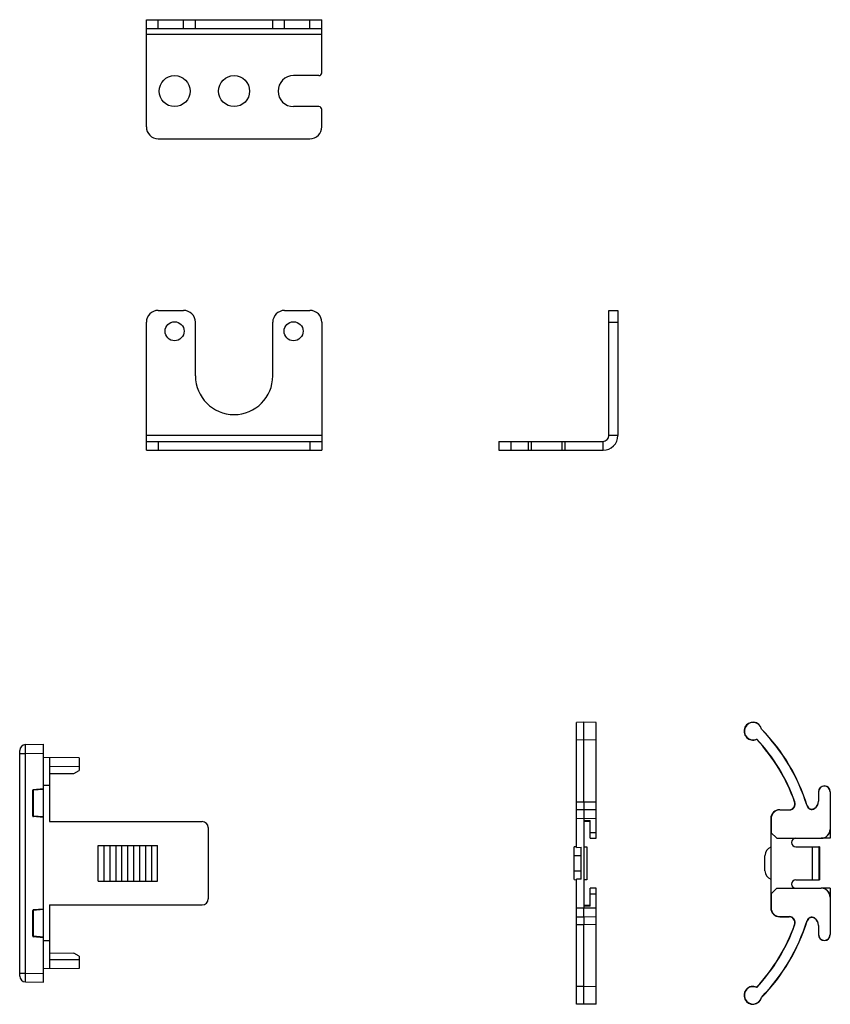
# Model space of a CAD drawing. Header units: inches. Extents: x 74 to 393, y -26 to 287.
# Tile 7 of 12: x 256 to 393, y -26 to 139. Entities that reach past the tile are written whole.
import ezdxf

# ---------------------------------------------------------------- set-up
doc = ezdxf.new("R2010")
doc.units = ezdxf.units.IN
doc.header["$LTSCALE"] = 0.595472
doc.header["$MEASUREMENT"] = 0
for name, color, linetype in [('I-04090', 7, 'CONTINUOUS'), ('P-0539_E21-A10', 7, 'CONTINUOUS'), ('P-0540_G04-A10', 7, 'CONTINUOUS')]:
    doc.layers.add(name, color=color, linetype=linetype)

msp = doc.modelspace()

# ---------------------------------------------------------------- linework, layer by layer
at = {"layer": 'I-04090', "color": 7, "linetype": 'Continuous'}
for p, q in [((277.76, 121.16), (277.76, 139.16)), ((279.76, 137.66), (279.76, 139.16)), ((284.01, 137.66), (284.01, 139.16)), ((286.01, 137.66), (286.01, 139.16)), ((299.01, 137.66), (299.01, 139.16)), ((301.01, 137.66), (301.01, 139.16)), ((305.26, 137.66), (305.26, 139.16)), ((307.26, 130.26), (307.26, 139.16)), ((277.76, 137.66), (307.26, 137.66)), ((307.26, 136.66), (277.76, 136.66)), ((306.76, 129.76), (302.51, 129.76)), ((306.76, 124.56), (302.51, 124.56)), ((307.26, 121.16), (307.26, 124.06)), ((279.76, 119.16), (305.26, 119.16)), ((279.76, 90.31), (284.01, 90.31)), ((301.01, 90.31), (305.26, 90.31)), ((355.53, 69.31), (355.53, 90.31)), ((355.53, 90.31), (357.03, 90.31)), ((277.76, 66.81), (277.76, 88.31)), ((286.01, 79.31), (286.01, 88.31)), ((299.01, 79.31), (299.01, 88.31)), ((307.26, 88.31), (307.26, 66.81)), ((355.53, 88.31), (357.03, 88.31)), ((307.26, 69.31), (277.76, 69.31)), ((277.76, 68.31), (307.26, 68.31)), ((279.76, 68.31), (279.76, 66.81)), ((305.26, 68.31), (305.26, 66.81)), ((337.03, 68.31), (354.53, 68.31)), ((337.03, 68.31), (337.03, 66.81)), ((339.03, 68.31), (339.03, 66.81)), ((341.93, 68.31), (341.93, 66.81)), ((342.43, 68.31), (342.43, 66.81)), ((347.63, 68.31), (347.63, 66.81)), ((348.13, 68.31), (348.13, 66.81)), ((354.53, 66.81), (354.53, 68.31)), ((357.03, 69.31), (355.53, 69.31))]:
    msp.add_line(p, q, dxfattribs=at)
at = {"layer": 'I-04090', "color": 4, "linetype": 'Continuous'}
for p, q in [((277.76, 139.16), (307.26, 139.16)), ((357.03, 90.31), (357.03, 69.31)), ((277.76, 66.81), (307.26, 66.81)), ((337.03, 66.81), (354.53, 66.81))]:
    msp.add_line(p, q, dxfattribs=at)
at = {"layer": 'I-04090', "color": 7, "linetype": 'Continuous'}
for centre, radius in [((282.51, 127.16), 2.6), ((292.51, 127.16), 2.6), ((282.51, 86.81), 1.6), ((302.51, 86.81), 1.6)]:
    msp.add_circle(centre, radius, dxfattribs=at)
for centre, radius, start, end in [((302.51, 127.16), 2.6, 90, 270), ((306.76, 130.26), 0.5, 270, 0), ((306.76, 124.06), 0.5, 0, 90), ((279.76, 121.16), 2, 180, 270), ((305.26, 121.16), 2, 270, 0), ((279.76, 88.31), 2, 90, 180), ((284.01, 88.31), 2, 0, 90), ((301.01, 88.31), 2, 90, 180), ((305.26, 88.31), 2, 0, 90), ((292.51, 79.31), 6.5, 180, 0), ((354.53, 69.31), 1, 270, 0)]:
    msp.add_arc(centre, radius, start, end, dxfattribs=at)
at = {"layer": 'I-04090', "color": 4, "linetype": 'Continuous'}
msp.add_arc((354.53, 69.31), 2.5, 270, 0, dxfattribs=at)
at = {"layer": 'P-0539_E21-A10', "color": 7, "linetype": 'Continuous'}
for p, q in [((257.45, 17.35), (260.47, 17.41)), ((260.47, -22.59), (260.47, 17.41)), ((256.47, -21.54), (256.47, 16.35)), ((256.47, 15.85), (257.45, 15.85)), ((257.45, 15.85), (260.47, 15.91)), ((257.45, -21.04), (257.45, 15.85)), ((266.47, 15.11), (260.47, 15.17)), ((261.47, 15.16), (261.47, 4.41)), ((266.47, 15.11), (266.47, 13)), ((266.47, 13.61), (261.47, 13.66)), ((261.47, 12.48), (265.59, 12.5)), ((265.59, 12.5), (266.47, 13)), ((261.47, 10.46), (260.47, 10.47)), ((258.67, 5.35), (258.67, 9.67)), ((258.67, 9.67), (258.76, 9.67)), ((260.47, 9.91), (258.76, 9.77)), ((260.47, 9.82), (258.76, 9.67)), ((258.76, 9.67), (258.76, 5.35)), ((258.67, 5.35), (258.76, 5.35)), ((260.47, 5.2), (258.76, 5.35)), ((260.47, 5.1), (258.76, 5.25)), ((261.47, 4.41), (287.17, 4.41)), ((288.17, 3.41), (288.17, -8.59)), ((269.66, -5.59), (269.66, 0.41)), ((269.66, 0.41), (279.66, 0.41)), ((270.66, -5.59), (270.66, 0.41)), ((271.66, -5.59), (271.66, 0.41)), ((272.66, -5.59), (272.66, 0.41)), ((273.66, -5.59), (273.66, 0.41)), ((274.66, -5.59), (274.66, 0.41)), ((275.66, -5.59), (275.66, 0.41)), ((276.66, -5.59), (276.66, 0.41)), ((277.66, -5.59), (277.66, 0.41)), ((278.66, -5.59), (278.66, 0.41)), ((279.66, -5.59), (279.66, 0.41)), ((269.66, -5.59), (279.66, -5.59)), ((261.47, -9.59), (261.47, -20.34)), ((261.47, -9.59), (287.17, -9.59)), ((258.67, -14.85), (258.67, -10.53)), ((258.67, -10.53), (258.76, -10.53)), ((260.47, -10.29), (258.76, -10.43)), ((260.47, -10.38), (258.76, -10.53)), ((258.76, -10.53), (258.76, -14.85)), ((258.67, -14.85), (258.76, -14.85)), ((260.47, -15), (258.76, -14.85)), ((260.47, -15.1), (258.76, -14.95)), ((261.47, -15.64), (260.47, -15.65)), ((261.47, -17.66), (265.59, -17.68)), ((266.47, -18.19), (265.59, -17.68)), ((266.47, -18.19), (266.47, -20.3)), ((266.47, -18.8), (261.47, -18.84)), ((256.47, -21.04), (257.45, -21.04)), ((257.45, -21.04), (260.47, -21.09)), ((266.47, -20.3), (260.47, -20.35)), ((257.45, -22.54), (260.47, -22.59))]:
    msp.add_line(p, q, dxfattribs=at)
for centre, radius, start, end in [((257.47, 16.35), 1, 91, 180), ((258.77, 9.67), 0.1, 95, 180), ((258.77, 5.35), 0.1, 180, 265), ((287.17, 3.41), 1, 0, 90), ((287.17, -8.59), 1, 270, 0), ((258.77, -10.53), 0.1, 95, 180), ((258.77, -14.85), 0.1, 180, 265), ((257.47, -21.54), 1, 180.0005, 269)]:
    msp.add_arc(centre, radius, start, end, dxfattribs=at)
for points, knots in [([(257.45, 15.85), (257.45, 15.95), (257.45, 16.14), (257.44, 16.42), (257.44, 16.64), (257.44, 16.8), (257.44, 16.91), (257.44, 17.01), (257.44, 17.1), (257.44, 17.17), (257.44, 17.24), (257.44, 17.28), (257.45, 17.31), (257.45, 17.32), (257.45, 17.34), (257.45, 17.35), (257.45, 17.35), (257.45, 17.35), (257.45, 17.35)], [0, 0, 0, 0, 0.195015, 0.382577, 0.555393, 0.634199, 0.706888, 0.772778, 0.831219, 0.881668, 0.923625, 0.956694, 0.969797, 0.980562, 0.988965, 0.994998, 0.998659, 1, 1, 1, 1]), ([(258.76, 9.77), (258.76, 9.77), (258.76, 9.76), (258.76, 9.76), (258.75, 9.75), (258.75, 9.73), (258.76, 9.7), (258.76, 9.68), (258.76, 9.67)], [0, 0, 0, 0, 0.025352, 0.08375, 0.176268, 0.299704, 0.620953, 1, 1, 1, 1]), ([(258.76, 5.35), (258.76, 5.34), (258.76, 5.31), (258.75, 5.29), (258.75, 5.27), (258.76, 5.26), (258.76, 5.25), (258.76, 5.25), (258.76, 5.25)], [0, 0, 0, 0, 0.379047, 0.700296, 0.823732, 0.91625, 0.974648, 1, 1, 1, 1]), ([(258.76, -10.43), (258.76, -10.43), (258.76, -10.44), (258.76, -10.44), (258.75, -10.45), (258.75, -10.47), (258.76, -10.5), (258.76, -10.52), (258.76, -10.53)], [0, 0, 0, 0, 0.025352, 0.08375, 0.176268, 0.299704, 0.620953, 1, 1, 1, 1]), ([(258.76, -14.85), (258.76, -14.86), (258.76, -14.89), (258.75, -14.91), (258.75, -14.93), (258.76, -14.94), (258.76, -14.95), (258.76, -14.95), (258.76, -14.95)], [0, 0, 0, 0, 0.379047, 0.700296, 0.823732, 0.91625, 0.974648, 1, 1, 1, 1]), ([(257.45, -22.54), (257.45, -22.54), (257.45, -22.54), (257.45, -22.53), (257.45, -22.52), (257.45, -22.51), (257.45, -22.49), (257.44, -22.47), (257.44, -22.42), (257.44, -22.36), (257.44, -22.28), (257.44, -22.2), (257.44, -22.1), (257.44, -21.99), (257.44, -21.83), (257.44, -21.61), (257.45, -21.33), (257.45, -21.14), (257.45, -21.04)], [0, 0, 0, 0, 0.00134, 0.005001, 0.011034, 0.019438, 0.030203, 0.043306, 0.076375, 0.118332, 0.16878, 0.227222, 0.293111, 0.365801, 0.444607, 0.617423, 0.804985, 1, 1, 1, 1])]:
    msp.add_open_spline(points, degree=3, knots=knots, dxfattribs=at)
at = {"layer": 'P-0540_G04-A10', "color": 7, "linetype": 'Continuous'}
for p, q in [((351.28, 21.11), (350.08, 21.09)), ((350.08, 0.08), (350.08, 21.09)), ((351.28, 7.74), (351.28, 21.11)), ((353.38, 21.07), (351.28, 21.11)), ((353.38, 1.61), (353.38, 21.07)), ((381.2, 19.97), (381.17, 19.95)), ((351.28, 18.11), (350.08, 18.13)), ((353.38, 18.14), (351.28, 18.11)), ((390.74, 9.41), (390.74, 7.85)), ((390.78, 9.41), (390.74, 9.41)), ((390.78, 9.41), (390.78, 7.85)), ((392.71, 9.41), (392.71, 3.11)), ((392.71, 9.41), (392.74, 9.41)), ((392.74, 9.41), (392.74, 1.61)), ((350.08, 7.72), (351.28, 7.74)), ((351.28, 7.74), (351.28, 6.41)), ((351.28, 7.74), (353.38, 7.71)), ((386.74, 7.74), (386.8, 7.71)), ((388.83, 7.05), (388.87, 7.06)), ((390.07, 6.59), (390.05, 6.62)), ((390.74, 7.85), (390.78, 7.85)), ((351.28, 6.41), (350.08, 6.39)), ((353.38, 6.37), (351.28, 6.41)), ((351.28, 6.41), (351.28, 4.91)), ((384.28, 6.37), (384.24, 6.41)), ((384.24, 6.41), (385.8, 6.41)), ((384.28, 6.37), (385.85, 6.37)), ((385.8, 6.41), (385.85, 6.37)), ((351.28, 4.91), (350.08, 4.89)), ((351.28, 4.91), (351.28, -10.09)), ((353.38, 4.87), (351.28, 4.91)), ((351.28, 4.59), (352.38, 4.59)), ((351.28, 4.51), (352.38, 4.51)), ((352.38, 1.61), (352.38, 4.59)), ((382.78, 4.87), (382.74, 4.91)), ((382.74, 4.91), (382.74, -10.09)), ((382.74, 4.59), (382.76, 4.59)), ((382.76, 4.59), (382.76, 2.59)), ((382.78, 4.87), (382.78, 2.57)), ((392.72, 4.51), (392.72, 3.11)), ((392.74, 4.51), (392.72, 4.51)), ((352.38, 2.59), (353.38, 2.57)), ((382.76, 2.59), (383.74, 1.61)), ((392.71, 3.11), (392.72, 3.11)), ((350.08, 0.16), (349.68, 0.16)), ((349.68, -5.34), (349.68, 0.16)), ((350.08, 0.08), (350.88, 0.09)), ((350.88, -5.28), (350.88, 0.09)), ((351.28, 0.19), (351.82, 0.19)), ((351.81, 0.19), (351.81, -5.38)), ((351.82, 0.19), (351.82, -5.38)), ((352.38, 1.61), (353.38, 1.61)), ((383.74, 1.61), (391.21, 1.61)), ((386.95, 0.19), (389.74, 0.19)), ((389.74, -5.37), (389.74, 0.19)), ((389.74, 0.19), (390.8, 0.19)), ((390.8, 0.19), (390.8, -5.38)), ((390.94, 0.19), (390.94, -5.38)), ((392.74, 1.61), (391.22, 1.61)), ((350.88, -1.32), (349.68, -1.34)), ((381.75, -3.86), (381.75, -1.32)), ((349.68, -3.84), (350.88, -3.86)), ((349.68, -5.34), (350.08, -5.35)), ((350.88, -5.28), (350.08, -5.26)), ((350.08, -26.27), (350.08, -5.26)), ((351.82, -5.38), (351.28, -5.37)), ((386.95, -5.37), (389.74, -5.37)), ((389.74, -5.37), (390.8, -5.38)), ((353.38, -6.79), (352.38, -6.79)), ((352.38, -9.78), (352.38, -6.79)), ((353.38, -7.76), (352.38, -7.77)), ((353.38, -26.26), (353.38, -6.79)), ((383.74, -6.79), (382.76, -7.77)), ((382.76, -7.77), (382.76, -9.78)), ((382.78, -7.76), (382.78, -10.06)), ((383.74, -6.79), (391.21, -6.79)), ((392.74, -6.79), (391.22, -6.79)), ((392.74, -6.79), (392.74, -14.59)), ((352.38, -9.69), (351.28, -9.69)), ((352.38, -9.78), (351.28, -9.78)), ((382.76, -9.78), (382.74, -9.78)), ((392.72, -8.29), (392.71, -8.29)), ((392.71, -8.29), (392.71, -14.59)), ((392.72, -8.29), (392.72, -9.69)), ((392.72, -9.69), (392.74, -9.69)), ((350.08, -10.07), (351.28, -10.09)), ((350.08, -11.57), (351.28, -11.59)), ((351.28, -10.09), (353.38, -10.06)), ((351.28, -11.59), (351.28, -10.09)), ((351.28, -11.59), (353.38, -11.56)), ((382.74, -10.09), (382.78, -10.06)), ((384.24, -11.59), (384.28, -11.56)), ((384.28, -11.56), (385.85, -11.56)), ((385.85, -11.56), (385.8, -11.59)), ((351.28, -12.93), (350.08, -12.91)), ((351.28, -11.59), (351.28, -12.93)), ((353.38, -12.89), (351.28, -12.93)), ((351.28, -26.29), (351.28, -12.93)), ((384.24, -11.59), (385.8, -11.59)), ((386.8, -12.89), (386.74, -12.93)), ((388.87, -12.25), (388.83, -12.24)), ((390.05, -11.81), (390.07, -11.78)), ((390.78, -13.04), (390.74, -13.04)), ((390.74, -13.04), (390.74, -14.59)), ((390.78, -13.04), (390.78, -14.59)), ((390.74, -14.59), (390.78, -14.59)), ((392.74, -14.59), (392.71, -14.59)), ((351.28, -23.29), (350.08, -23.31)), ((353.38, -23.33), (351.28, -23.29)), ((351.28, -26.29), (350.08, -26.27)), ((353.38, -26.26), (351.28, -26.29)), ((381.2, -25.15), (381.17, -25.13))]:
    msp.add_line(p, q, dxfattribs=at)
for centre, radius, start, end in [((379.74, 19.61), 1.5, 13.8368, 294.1791), ((379.74, 19.61), 1.46, 13.4504, 295.2045), ((357.94, -2.59), 32.36, 17.3409, 44.1452), ((357.94, -2.59), 32.4, 17.3409, 44.1275), ((375.63, 19.2), 4.82, 348.5399, 349.0774), ((357.94, -2.59), 30.6, 19.7448, 42.9039), ((357.94, -2.59), 30.64, 19.6441, 42.9535), ((391.74, 9.41), 1, 0, 180), ((391.74, 9.41), 0.963, 0, 180), ((385.8, 7.41), 1, 269.9928, 19.7519), ((385.85, 7.37), 1, 269.9919, 19.6521), ((389.63, 7.3), 0.837, 197.3409, 301.5139), ((389.63, 7.3), 0.8, 197.3409, 301.5139), ((389.29, 7.85), 1.45, 301.5139, 0), ((389.29, 7.85), 1.48, 301.5139, 0), ((384.24, 4.91), 1.5, 89.9973, 180.0027), ((386.95, 0.9), 0.711, 89.9988, 269.9982), ((386.95, -6.08), 0.711, 90.0006, 270), ((384.24, -10.09), 1.5, 179.9973, 270.0027), ((385.85, -12.56), 1, 340.3473, 90.0085), ((357.94, -2.59), 30.6, 317.0961, 340.2552), ((357.94, -2.59), 30.64, 317.0465, 340.3559), ((357.94, -2.59), 32.36, 315.8548, 342.6591), ((357.94, -2.59), 32.4, 315.8725, 342.6591), ((385.8, -12.59), 1, 340.2481, 90.0072), ((389.63, -12.49), 0.837, 58.4861, 162.6591), ((389.63, -12.49), 0.8, 58.4861, 162.6591), ((389.29, -13.04), 1.45, 0, 58.4861), ((389.29, -13.04), 1.48, 0, 58.4861), ((391.74, -14.59), 1, 180, 0), ((391.74, -14.59), 0.963, 180, 0), ((379.74, -24.79), 1.5, 65.8209, 346.1632), ((379.74, -24.79), 1.46, 64.7955, 346.5496), ((375.63, -24.38), 4.82, 10.9226, 11.4601)]:
    msp.add_arc(centre, radius, start, end, dxfattribs=at)
for centre, major_axis, ratio, start_param, end_param in [((384.28, 4.87), (-1.06, 1.06), 0.999695, -0.785246, 0.785246), ((391.21, 3.11), (1.5, 0), 0.999848, -1.570796, 0), ((391.22, 3.11), (-1.5, 0), 0.999848, 1.570796, 3.141593), ((383.25, -1.32), (1.06, -1.06), 0.999695, 2.701112, 3.926839), ((390.84, 0.19), (-0.1, 0), 0.017455, -3.141593, -1.107149), ((383.25, -3.86), (-1.06, -1.06), 0.999695, -0.785246, 0.44048), ((390.84, -5.38), (-0.1, 0), 0.017455, 1.107149, 3.141593), ((391.21, -8.29), (-1.5, 0), 0.999848, 9.424778, 10.995574), ((391.22, -8.29), (-1.5, 0), 0.999848, -3.141593, -1.570796), ((384.28, -10.06), (1.06, 1.06), 0.999695, 2.356347, 3.926839)]:
    msp.add_ellipse(centre, major_axis=major_axis, ratio=ratio, start_param=start_param, end_param=end_param, dxfattribs=at)

doc.saveas('drawing.dxf')
